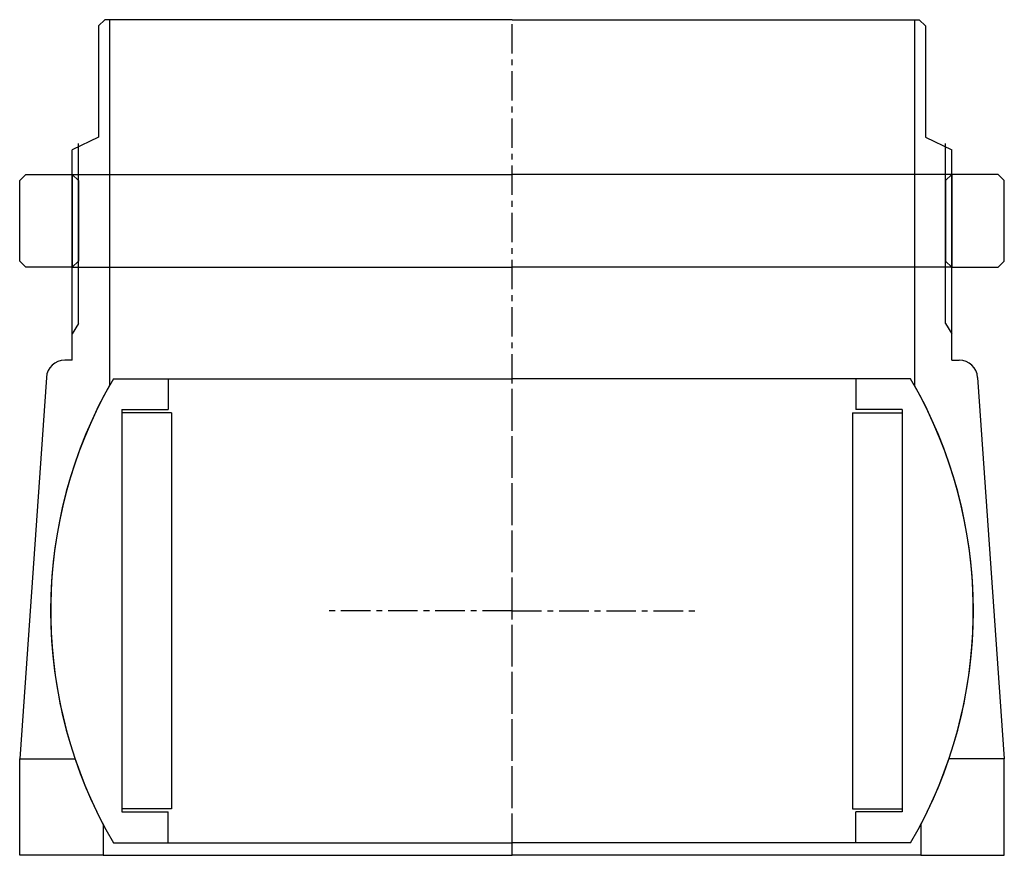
# Model space of a CAD drawing. Header units: millimetres. Extents: x -80 to 79, y 0 to 135.
import ezdxf

# ---------------------------------------------------------------- set-up
doc = ezdxf.new("R2010")
doc.units = ezdxf.units.MM
doc.header["$LTSCALE"] = 0.15
doc.header["$MEASUREMENT"] = 0
doc.linetypes.add('CENTER', pattern=[50.8, 31.75, -6.35, 6.35, -6.35])
doc.layers.get('0').update_dxf_attribs({"linetype": 'CONTINUOUS'})
doc.layers.add('CENTER', color=1, linetype='CENTER')

# ---------------------------------------------------------------- blocks, each defined once
blk = doc.blocks.new('5BT-159-149-house')
for p, q in [((-65.75, 95.5), (-66.75, 94.5)), ((-65, 95.5), (-65.75, 95.5)), ((-65, 95.5), (-65, 36.4)), ((0, 95.5), (-65, 95.5)), ((0, 95.5), (65, 95.5)), ((65, 95.5), (65, 36.4)), ((65, 95.5), (65.75, 95.5)), ((65.75, 95.5), (66.75, 94.5)), ((-66.75, 94.5), (-66.75, 76.5)), ((66.75, 94.5), (66.75, 76.5)), ((-66.75, 76.5), (-71, 74.5)), ((66.75, 76.5), (71, 74.5)), ((-70, 46.43), (-70, 75.5)), ((70, 46.43), (70, 75.5)), ((-71, 40.5), (-71, 74.5)), ((71, 40.5), (71, 74.5)), ((-70, 46.43), (-71, 44.74)), ((70, 46.43), (71, 44.74)), ((-71, 40.5), (-72.2, 40.5)), ((71, 40.5), (72.2, 40.5)), ((-75.19, 37.69), (-79.5, -23.9)), ((75.19, 37.69), (79.5, -23.9)), ((-79.5, -39.5), (-79.5, -23.9)), ((-79.5, -23.9), (-70.56, -23.9)), ((79.5, -23.9), (70.56, -23.9)), ((79.5, -39.5), (79.5, -23.9)), ((-66, -34.56), (-66, -39.5)), ((66, -34.56), (66, -39.5)), ((-66, -39.5), (-79.5, -39.5)), ((-66, -39.5), (0, -39.5)), ((66, -39.5), (0, -39.5)), ((66, -39.5), (79.5, -39.5))]:
    blk.add_line(p, q)
for centre, radius, start, end in [((-72.2, 37.5), 3, 89.9974, 176.3089), ((72.2, 37.5), 3, 3.6911, 90.0026), ((0, 0), 74.5, 150.7485, 207.6368), ((0, 0), 74.5, 332.3632, 29.2515)]:
    blk.add_arc(centre, radius, start, end)
at = {"layer": 'CENTER'}
blk.add_line((0, -39.5), (0, 95.5), dxfattribs=at)
blk = doc.blocks.new('5BT-159-149-nut')
for p, q in [((-78.5, 15), (-79.5, 14)), ((-78.5, 15), (-71, 15)), ((-71, 15), (0, 15)), ((-71, 15), (-71, 0)), ((-71, 15), (-70, 14)), ((71, 15), (0, 15)), ((71, 15), (70, 14)), ((71, 15), (71, 0)), ((78.5, 15), (71, 15)), ((78.5, 15), (79.5, 14)), ((-79.5, 1), (-79.5, 14)), ((-70, 14), (-70, 1)), ((70, 14), (70, 1)), ((79.5, 1), (79.5, 14)), ((-78.5, 0), (-79.5, 1)), ((-71, 0), (-78.5, 0)), ((-70, 1), (-71, 0)), ((-71, 0), (0, 0)), ((71, 0), (0, 0)), ((70, 1), (71, 0)), ((71, 0), (78.5, 0)), ((78.5, 0), (79.5, 1))]:
    blk.add_line(p, q)
blk = doc.blocks.new('Ball-149-110')
for p, q in [((-64.37, 37.5), (0, 37.5)), ((-55.5, 37.5), (-55.5, 32.5)), ((64.37, 37.5), (0, 37.5)), ((55.5, 37.5), (55.5, 32.5)), ((-63, 32.5), (-63, -32.5)), ((-63, 32.5), (-55.5, 32.5)), ((-55, 32), (-63, 32)), ((-55, 32), (-55, -32)), ((55, 32), (55, -32)), ((55, 32), (63, 32)), ((63, 32.5), (55.5, 32.5)), ((63, 32.5), (63, -32.5)), ((-55, -32), (-63, -32)), ((-63, -32.5), (-55.5, -32.5)), ((-55.5, -37.5), (-55.5, -32.5)), ((55, -32), (63, -32)), ((63, -32.5), (55.5, -32.5)), ((55.5, -37.5), (55.5, -32.5)), ((-64.37, -37.5), (0, -37.5)), ((64.37, -37.5), (0, -37.5))]:
    blk.add_line(p, q)
for start, end in [(149.7777, 210.2223), (329.7777, 30.2223)]:
    blk.add_arc((0, 0), 74.5, start, end)
at = {"layer": 'CENTER'}
for p, q in [((0, -37.5), (0, 37.5)), ((0, 0), (-30, 0)), ((0, 0), (30, 0))]:
    blk.add_line(p, q, dxfattribs=at)

msp = doc.modelspace()

# ---------------------------------------------------------------- block references
for name, p in [('5BT-159-149-house', (0, 39.5)), ('5BT-159-149-nut', (0, 95)), ('Ball-149-110', (0, 39.5))]:
    msp.add_blockref(name, p)

doc.saveas('drawing.dxf')
